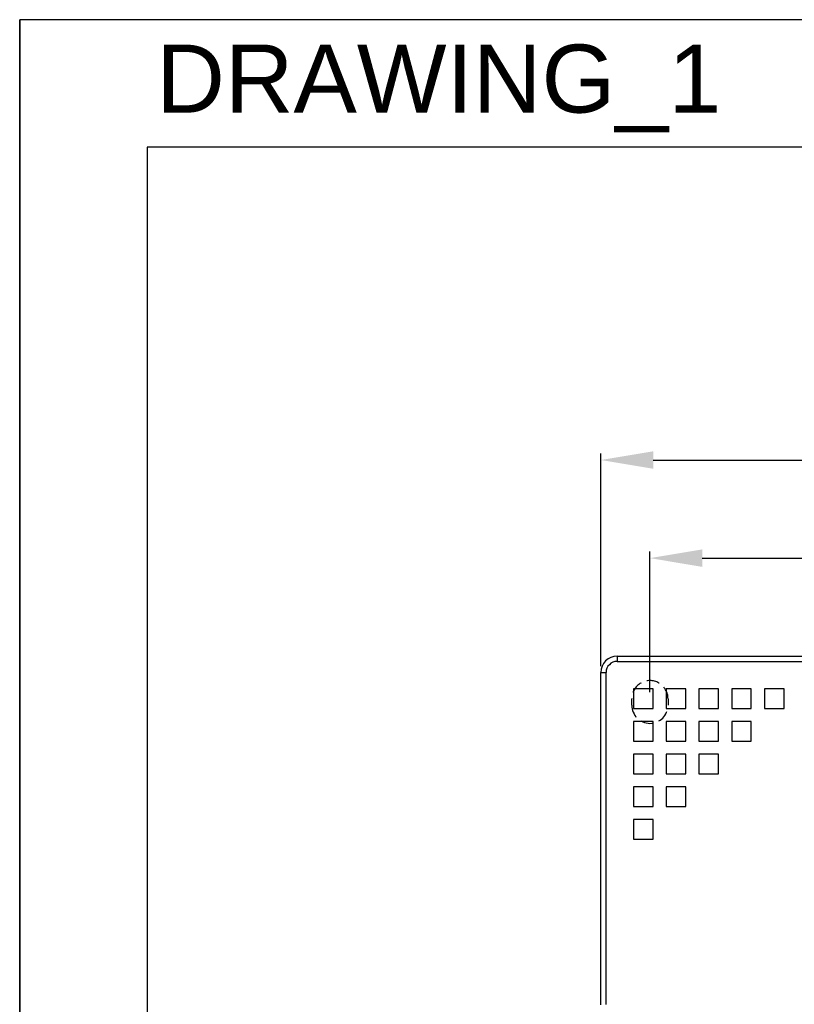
# Model space of a CAD drawing. Header units: millimetres. Extents: x 0 to 1132, y 0 to 772.
# Tile 28 of 39: x 0 to 118, y 622 to 772. Entities that reach past the tile are written whole.
import ezdxf

# ---------------------------------------------------------------- set-up
doc = ezdxf.new("R2010")
doc.units = ezdxf.units.MM
doc.header["$LTSCALE"] = 60.775
doc.header["$PDMODE"] = 3
doc.header["$PDSIZE"] = 0.3
doc.linetypes.add('HIDDEN2', pattern=[4.7625, 3.175, -1.5875])
doc.layers.get('0').update_dxf_attribs({"linetype": 'CONTINUOUS'})
doc.layers.get('Defpoints').update_dxf_attribs({"linetype": 'CONTINUOUS'})
doc.layers.add('07_ALL_FEATURES', color=7, linetype='CONTINUOUS')
doc.layers.add('DIM', color=7, linetype='CONTINUOUS')
doc.styles.get("Standard").update_dxf_attribs({"font": 'micross.ttf'})
doc.styles.add('TEXTSTYLE_2', font='arial.ttf')
doc.dimstyles.new('DIMSTYLE_1', dxfattribs={"dimtxt": 10, "dimasz": 3, "dimexe": 1, "dimexo": 1, "dimgap": 2.5, "dimtad": 1, "dimdec": 0, "dimzin": 0, "dimdsep": 46, "dimtxsty": 'Standard', "dimblk": '_FILLED', "dimblk1": '_FILLED', "dimblk2": '_FILLED', "dimcen": 0.09, "dimadec": 0, "dimazin": 0, "dimtp": 0.1, "dimtm": 0.1, "dimtfac": 1, "dimtdec": 0, "dimtofl": 0, "dimtmove": 0, "dimatfit": 3, "dimldrblk": '_FILLED', "dimfxl": 1, "dimtolj": 1, "dimtzin": 0, "dimarcsym": 0})
doc.dimstyles.new('DIMSTYLE_2', dxfattribs={"dimtxt": 10, "dimasz": 3, "dimexe": 1, "dimexo": 1, "dimgap": 2.5, "dimtad": 1, "dimdec": 1, "dimzin": 0, "dimdsep": 46, "dimtxsty": 'Standard', "dimblk": '_FILLED', "dimblk1": '_FILLED', "dimblk2": '_FILLED', "dimcen": 0.09, "dimadec": 0, "dimazin": 0, "dimtp": 0.1, "dimtm": 0.1, "dimtfac": 1, "dimtdec": 1, "dimtofl": 0, "dimtmove": 0, "dimatfit": 3, "dimldrblk": '_FILLED', "dimfxl": 1, "dimtolj": 1, "dimtzin": 0, "dimarcsym": 0})

# ---------------------------------------------------------------- blocks, each defined once
blk = doc.blocks.new('_FILLED')
at = {"color": 0, "linetype": 'ByBlock'}
blk.add_solid([(0, 0), (-1, 0.167), (-1, -0.167)], dxfattribs=at)
blk = doc.blocks.new('*D2')
at = {"layer": 'Defpoints', "color": 0, "linetype": 'Continuous', "transparency": 16777216}
for p in [(197.85, 704.85), (88.85, 672.35), (197.85, 672.35)]:
    blk.add_point(p, dxfattribs=at)
at = {"layer": 'DIM', "color": 0, "linetype": 'Continuous', "lineweight": -2, "transparency": 16777216}
for p, q in [((88.85, 673.35), (88.85, 705.85)), ((96.85, 704.85), (189.85, 704.85)), ((197.85, 673.35), (197.85, 705.85))]:
    blk.add_line(p, q, dxfattribs=at)
at = {"layer": 'DIM', "color": 0, "linetype": 'Continuous', "lineweight": -2, "transparency": 16777216, "xscale": 8, "yscale": 8, "zscale": 8, "rotation": 180}
blk.add_blockref('_FILLED', (88.85, 704.85), dxfattribs=at)
at = {"layer": 'DIM', "color": 0, "linetype": 'Continuous', "lineweight": -2, "transparency": 16777216, "xscale": 8, "yscale": 8, "zscale": 8}
blk.add_blockref('_FILLED', (197.85, 704.85), dxfattribs=at)
at = {"layer": 'DIM', "color": 0, "linetype": 'Continuous', "transparency": 16777216, "insert": (143.35, 713.35), "char_height": 6, "attachment_point": 2}
blk.add_mtext('\\A1;W', dxfattribs=at)
blk = doc.blocks.new('*D3')
at = {"layer": 'Defpoints', "color": 0, "linetype": 'Continuous', "transparency": 16777216}
for p in [(190.35, 689.85), (96.35, 668.36), (190.35, 668.36)]:
    blk.add_point(p, dxfattribs=at)
at = {"layer": 'DIM', "color": 0, "linetype": 'Continuous', "lineweight": -2, "transparency": 16777216}
for p, q in [((96.35, 669.36), (96.35, 690.85)), ((104.35, 689.85), (182.35, 689.85)), ((190.35, 669.36), (190.35, 690.85))]:
    blk.add_line(p, q, dxfattribs=at)
at = {"layer": 'DIM', "color": 0, "linetype": 'Continuous', "lineweight": -2, "transparency": 16777216, "xscale": 8, "yscale": 8, "zscale": 8, "rotation": 180}
blk.add_blockref('_FILLED', (96.35, 689.85), dxfattribs=at)
at = {"layer": 'DIM', "color": 0, "linetype": 'Continuous', "lineweight": -2, "transparency": 16777216, "xscale": 8, "yscale": 8, "zscale": 8}
blk.add_blockref('_FILLED', (190.35, 689.85), dxfattribs=at)
at = {"layer": 'DIM', "color": 0, "linetype": 'Continuous', "transparency": 16777216, "insert": (143.6, 698.45), "char_height": 6, "attachment_point": 2}
blk.add_mtext('\\A1;W1', dxfattribs=at)
blk = doc.blocks.new('HOLE')
at = {"layer": '07_ALL_FEATURES', "linetype": 'HIDDEN2', "ltscale": 0.01}
for p, q in [((117.9, 657.23), (117.89, 658.23)), ((123.43, 658.23), (123.43, 657.23))]:
    blk.add_line(p, q, dxfattribs=at)
for centre, start_param, end_param in [((120.66, 658.23), -1.573852, 1.573852), ((120.66, 657.23), -4.709334, -1.573852)]:
    blk.add_ellipse(centre, major_axis=(0, 2.77), ratio=0.999995, start_param=start_param, end_param=end_param, dxfattribs=at)

msp = doc.modelspace()

# ---------------------------------------------------------------- linework, layer by layer
at = {"linetype": 'Continuous'}
for p, q in [((0, 772.2), (0, 0)), ((0, 0), (0, 772.2)), ((546, 772.2), (0, 772.2)), ((0, 0), (0, 772.2)), ((19.5, 752.7), (19.5, 19.5)), ((526.5, 752.7), (19.5, 752.7)), ((91.35, 674.85), (91.35, 674.05)), ((91.35, 674.85), (195.35, 674.85)), ((91.35, 674.05), (128.63, 674.05)), ((88.85, 621.55), (88.85, 672.35)), ((88.85, 672.35), (89.65, 672.35)), ((89.65, 621.59), (89.65, 672.35)), ((93.85, 669.85), (93.85, 666.85)), ((96.85, 669.85), (93.85, 669.85)), ((96.85, 666.85), (96.85, 669.85)), ((98.85, 669.85), (98.85, 666.85)), ((101.85, 669.85), (98.85, 669.85)), ((101.85, 666.85), (101.85, 669.85)), ((103.85, 669.85), (103.85, 666.85)), ((106.85, 669.85), (103.85, 669.85)), ((106.85, 666.85), (106.85, 669.85)), ((108.85, 669.85), (108.85, 666.85)), ((111.85, 669.85), (108.85, 669.85)), ((111.85, 666.85), (111.85, 669.85)), ((113.85, 669.85), (113.85, 666.85)), ((116.85, 669.85), (113.85, 669.85)), ((116.85, 666.85), (116.85, 669.85)), ((93.85, 666.85), (96.85, 666.85)), ((98.85, 666.85), (101.85, 666.85)), ((103.85, 666.85), (106.85, 666.85)), ((108.85, 666.85), (111.85, 666.85)), ((113.85, 666.85), (116.85, 666.85)), ((93.85, 664.85), (93.85, 661.85)), ((96.85, 664.85), (93.85, 664.85)), ((96.85, 661.85), (96.85, 664.85)), ((98.85, 664.85), (98.85, 661.85)), ((101.85, 664.85), (98.85, 664.85)), ((101.85, 661.85), (101.85, 664.85)), ((103.85, 664.85), (103.85, 661.85)), ((106.85, 664.85), (103.85, 664.85)), ((106.85, 661.85), (106.85, 664.85)), ((108.85, 664.85), (108.85, 661.85)), ((111.85, 664.85), (108.85, 664.85)), ((111.85, 661.85), (111.85, 664.85)), ((93.85, 661.85), (96.85, 661.85)), ((98.85, 661.85), (101.85, 661.85)), ((103.85, 661.85), (106.85, 661.85)), ((108.85, 661.85), (111.85, 661.85)), ((93.85, 659.85), (93.85, 656.85)), ((96.85, 659.85), (93.85, 659.85)), ((96.85, 656.85), (96.85, 659.85)), ((98.85, 659.85), (98.85, 656.85)), ((101.85, 659.85), (98.85, 659.85)), ((101.85, 656.85), (101.85, 659.85)), ((103.85, 659.85), (103.85, 656.85)), ((106.85, 659.85), (103.85, 659.85)), ((106.85, 656.85), (106.85, 659.85)), ((93.85, 656.85), (96.85, 656.85)), ((98.85, 656.85), (101.85, 656.85)), ((103.85, 656.85), (106.85, 656.85)), ((93.85, 654.85), (93.85, 651.85)), ((96.85, 654.85), (93.85, 654.85)), ((96.85, 651.85), (96.85, 654.85)), ((98.85, 654.85), (98.85, 651.85)), ((101.85, 654.85), (98.85, 654.85)), ((101.85, 651.85), (101.85, 654.85)), ((93.85, 651.85), (96.85, 651.85)), ((98.85, 651.85), (101.85, 651.85)), ((93.85, 649.85), (93.85, 646.85)), ((96.85, 649.85), (93.85, 649.85)), ((96.85, 646.85), (96.85, 649.85)), ((93.85, 646.85), (96.85, 646.85))]:
    msp.add_line(p, q, dxfattribs=at)
for radius in [2.5, 1.7]:
    msp.add_arc((91.35, 672.35), radius, 90, 180, dxfattribs=at)

# ---------------------------------------------------------------- block references
msp.add_blockref('HOLE', (-24.31, 10.12))

# ---------------------------------------------------------------- texts
at = {"layer": 'DIM', "linetype": 'Continuous', "insert": (64.06, 768.39), "char_height": 10.4, "width": 86.2543, "attachment_point": 2, "line_spacing_factor": 0.6, "style": 'TEXTSTYLE_2'}
msp.add_mtext('DRAWING_1', dxfattribs=at)

# ---------------------------------------------------------------- dimensions: what is measured, and where the dimension line sits
at = {"layer": 'DIM', "linetype": 'Continuous'}
for base, p1, p2, text, dimstyle, picture, middle in [((197.85, 704.85), (88.85, 672.35), (197.85, 672.35), 'W', 'DIMSTYLE_1', '*D2', (143.35, 704.85)), ((190.35, 689.85), (96.35, 668.36), (190.35, 668.36), 'W1', 'DIMSTYLE_2', '*D3', (143.6, 689.85))]:
    dim = msp.add_linear_dim(base=base, p1=p1, p2=p2, text=text, dimstyle=dimstyle, override={"dimtxt": 6, "dimasz": 8}, dxfattribs=at)
    dim.commit()
    dim.dimension.update_dxf_attribs({"geometry": picture, "text_midpoint": middle, "dimtype": 160})

doc.saveas('drawing.dxf')
